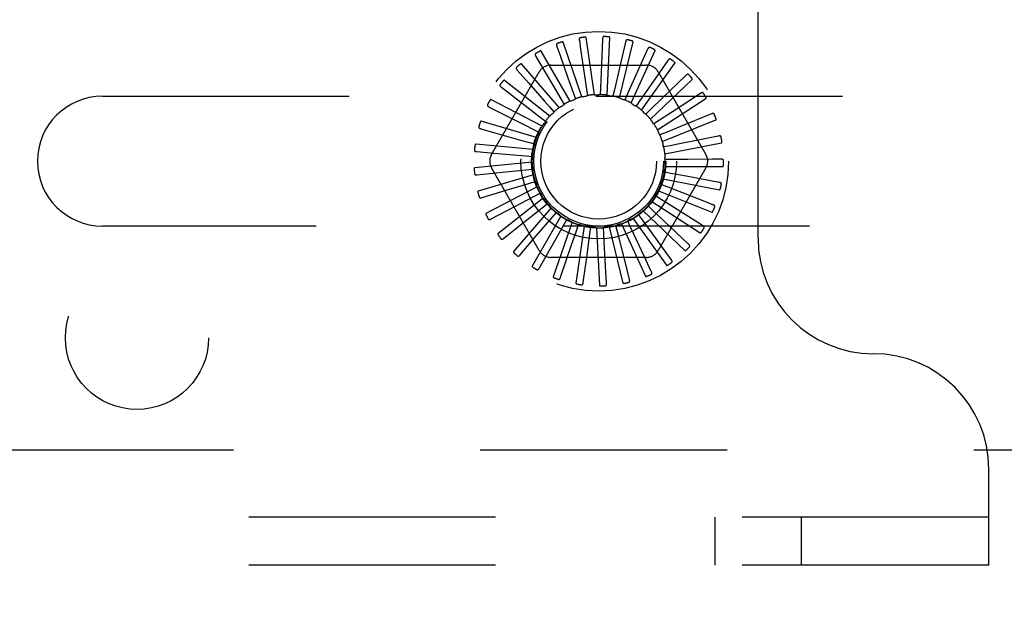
# Model space of a CAD drawing. Header units: inches. Extents: x 0 to 97.1, y 0 to 62.9.
# Tile 49 of 56: x 90.4 to 92.6, y 49.8 to 51. Entities that reach past the tile are written whole.
import ezdxf

# ---------------------------------------------------------------- set-up
doc = ezdxf.new("R2010")
doc.units = ezdxf.units.IN
doc.header["$LTSCALE"] = 5.342857
doc.header["$MEASUREMENT"] = 0
doc.linetypes.add('HIDDEN', pattern=[0.2, 0.1, -0.1])
doc.layers.get('0').update_dxf_attribs({"linetype": 'CONTINUOUS'})
doc.layers.add('DEFAULT_2', color=8, linetype='HIDDEN')
doc.layers.add('DIMENSIONS', color=7, linetype='CONTINUOUS')
doc.styles.get("Standard").update_dxf_attribs({"font": 'arial.ttf'})
doc.dimstyles.new('DIMSTYLE_1', dxfattribs={"dimtxt": 0.428571, "dimasz": 0.571429, "dimexe": 0.09, "dimexo": 0.07, "dimgap": 0.0375, "dimtad": 0, "dimtih": 1, "dimtoh": 1, "dimzin": 4, "dimdsep": 46, "dimtxsty": 'Standard', "dimblk": '_FILLED', "dimblk1": '_FILLED', "dimblk2": '_FILLED', "dimcen": 0.09, "dimadec": 3, "dimazin": 1, "dimtfac": 1, "dimtdec": 3, "dimtofl": 0, "dimtmove": 0, "dimatfit": 3, "dimldrblk": '_FILLED', "dimfxl": 0, "dimtolj": 1, "dimtzin": 4, "dimarcsym": 0})

# ---------------------------------------------------------------- blocks, each defined once
blk = doc.blocks.new('_FILLED')
at = {"color": 0, "linetype": 'ByBlock'}
blk.add_solid([(0, 0), (-1, 0.2), (-1, -0.2)], dxfattribs=at)
blk = doc.blocks.new('*D10')
at = {"layer": 'DIMENSIONS', "color": 2, "linetype": 'Continuous'}
for p, q in [((82.0902, 52.2145), (95.2337, 52.2145)), ((94.7194, 52.2145), (94.7194, 50.268)), ((94.7194, 47.4645), (94.7194, 49.4109)), ((93.9552, 47.4645), (95.2337, 47.4645))]:
    blk.add_line(p, q, dxfattribs=at)
at = {"layer": 'DIMENSIONS', "color": 2, "linetype": 'Continuous', "xscale": 0.5714285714, "yscale": 0.5714285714, "zscale": 0.5714285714}
for p, rotation in [((94.7194, 52.2145), 90), ((94.7194, 47.4645), 270)]:
    blk.add_blockref('_FILLED', p, dxfattribs=dict(at, rotation=rotation))
at = {"layer": 'DIMENSIONS', "color": 2, "linetype": 'Continuous', "insert": (94.7194, 50.0537), "char_height": 0.42857, "width": 1.164631, "attachment_point": 2, "line_spacing_factor": 0.9}
blk.add_mtext('4.75', dxfattribs=at)
blk = doc.blocks.new('*D12')
at = {"layer": 'DIMENSIONS', "color": 2, "linetype": 'Continuous'}
for p, q in [((81.6902, 51.8145), (81.6902, 45.2374)), ((93.6902, 47.2075), (93.6902, 45.2374)), ((81.6902, 45.7517), (86.7271, 45.7517)), ((93.6902, 45.7517), (88.6533, 45.7517))]:
    blk.add_line(p, q, dxfattribs=at)
at = {"layer": 'DIMENSIONS', "color": 2, "linetype": 'Continuous', "xscale": 0.5714285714, "yscale": 0.5714285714, "zscale": 0.5714285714, "rotation": 180}
blk.add_blockref('_FILLED', (81.6902, 45.7517), dxfattribs=at)
at = {"layer": 'DIMENSIONS', "color": 2, "linetype": 'Continuous', "xscale": 0.5714285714, "yscale": 0.5714285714, "zscale": 0.5714285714}
blk.add_blockref('_FILLED', (93.6902, 45.7517), dxfattribs=at)
at = {"layer": 'DIMENSIONS', "color": 2, "linetype": 'Continuous', "insert": (87.6902, 45.9659), "char_height": 0.42857, "width": 1.49761, "attachment_point": 2, "line_spacing_factor": 0.9}
blk.add_mtext('12.00', dxfattribs=at)

msp = doc.modelspace()

# ---------------------------------------------------------------- linework, layer by layer
at = {"layer": 'DEFAULT_2', "color": 8, "linetype": 'HIDDEN'}
for p, q in [((92.035219, 50.547453), (92.035219, 53.881453)), ((91.653989, 50.85408), (91.613116, 50.972176)), ((91.648273, 50.9757), (91.651046, 50.957357)), ((91.681068, 50.858414), (91.663283, 50.98211)), ((91.698473, 50.978917), (91.697724, 50.960381)), ((91.708478, 50.857544), (91.714425, 50.982371)), ((91.735229, 50.851502), (91.764691, 50.972948)), ((91.748374, 50.972576), (91.73588, 50.919428)), ((91.628219, 50.8447), (91.565735, 50.952926)), ((91.59959, 50.96304), (91.605784, 50.945554)), ((91.605784, 50.945554), (91.623651, 50.895076)), ((91.651046, 50.957357), (91.659037, 50.90441)), ((91.697724, 50.960381), (91.69555, 50.906879)), ((91.760352, 50.840508), (91.812266, 50.954183)), ((91.796173, 50.956905), (91.773847, 50.907083)), ((91.60469, 50.830613), (91.522853, 50.925058)), ((91.554182, 50.941396), (91.563573, 50.925398)), ((91.563573, 50.925398), (91.590671, 50.879214)), ((91.782941, 50.824957), (91.85543, 50.926753)), ((91.840142, 50.932472), (91.798737, 50.87345)), ((91.458076, 50.729036), (91.561518, 50.908203)), ((91.513691, 50.91155), (91.537956, 50.883949)), ((91.586777, 50.922786), (91.793661, 50.922786)), ((91.659037, 50.90441), (91.664097, 50.870794)), ((91.69555, 50.906879), (91.694157, 50.872912)), ((91.73588, 50.919428), (91.724074, 50.869303)), ((91.773847, 50.907083), (91.752768, 50.860098)), ((91.81892, 50.908203), (91.922362, 50.729036)), ((91.584252, 50.812327), (91.48602, 50.889578)), ((91.623651, 50.895076), (91.634982, 50.863025)), ((91.802178, 50.805412), (91.892622, 50.891651)), ((91.878693, 50.900159), (91.826867, 50.850039)), ((91.479581, 50.87458), (91.50863, 50.85207)), ((91.590671, 50.879214), (91.607862, 50.849886)), ((91.634982, 50.863025), (91.639719, 50.849576)), ((91.664097, 50.870794), (91.666204, 50.856691)), ((91.694157, 50.872912), (91.693557, 50.858665)), ((91.724074, 50.869303), (91.720789, 50.855428)), ((91.752768, 50.860098), (91.746916, 50.847095)), ((91.798737, 50.87345), (91.779201, 50.845628)), ((91.910433, 50.861134), (91.850057, 50.821728)), ((90.615219, 50.854953), (93.215219, 50.854953)), ((91.567644, 50.790504), (91.456568, 50.847768)), ((91.607862, 50.849886), (91.61506, 50.837577)), ((91.779201, 50.845628), (91.770994, 50.833968)), ((91.826867, 50.850039), (91.802419, 50.826418)), ((91.817369, 50.78258), (91.922499, 50.850143)), ((91.453083, 50.831823), (91.485868, 50.815217)), ((91.58372, 50.831853), (91.593117, 50.821128)), ((91.802419, 50.826418), (91.792153, 50.816521)), ((91.850057, 50.821728), (91.82158, 50.803161)), ((91.934213, 50.816808), (91.867471, 50.78954)), ((91.555467, 50.765932), (91.43556, 50.80114)), ((91.563426, 50.809576), (91.574683, 50.800823)), ((91.82158, 50.803161), (91.809627, 50.795386)), ((91.827964, 50.757286), (91.943981, 50.803732)), ((91.435156, 50.784823), (91.470491, 50.774722)), ((91.547715, 50.783861), (91.560425, 50.777397)), ((91.835995, 50.776697), (91.822786, 50.771325)), ((91.867471, 50.78954), (91.835995, 50.776697)), ((91.537155, 50.755638), (91.550859, 50.751696)), ((91.833581, 50.730443), (91.956292, 50.754094)), ((91.949174, 50.768782), (91.913138, 50.761569)), ((91.548159, 50.7395), (91.423756, 50.751379)), ((91.426447, 50.735281), (91.463056, 50.732049)), ((91.84514, 50.747984), (91.831153, 50.745209)), ((91.545986, 50.712162), (91.421583, 50.700283)), ((91.532127, 50.725926), (91.546329, 50.724649)), ((91.848686, 50.718059), (91.834427, 50.717981)), ((91.882681, 50.718284), (91.848686, 50.718059)), ((91.936226, 50.718659), (91.882681, 50.718284)), ((91.954776, 50.718793), (91.936226, 50.718659)), ((91.427273, 50.684985), (91.481583, 50.690561)), ((91.561518, 50.520703), (91.458076, 50.69987)), ((91.481583, 50.690561), (91.532812, 50.6958)), ((91.532812, 50.6958), (91.547, 50.697233)), ((91.922362, 50.69987), (91.81892, 50.520703)), ((91.846505, 50.688004), (91.832489, 50.690626)), ((91.834017, 50.703023), (91.958986, 50.703023)), ((91.549026, 50.684907), (91.429119, 50.6497)), ((91.539187, 50.666347), (91.552847, 50.67044)), ((91.829255, 50.676016), (91.951966, 50.652365)), ((91.879928, 50.681791), (91.846505, 50.688004)), ((91.932576, 50.672026), (91.879928, 50.681791)), ((91.950817, 50.668646), (91.932576, 50.672026)), ((91.437601, 50.635755), (91.489875, 50.651508)), ((91.557169, 50.65872), (91.446093, 50.601456)), ((91.489875, 50.651508), (91.539187, 50.666347)), ((91.819468, 50.650397), (91.935485, 50.603951)), ((91.838675, 50.658905), (91.825409, 50.664132)), ((91.870318, 50.646479), (91.838675, 50.658905)), ((91.920167, 50.626926), (91.870318, 50.646479)), ((91.570121, 50.634548), (91.471889, 50.557297)), ((91.505408, 50.614731), (91.551021, 50.638634)), ((91.551021, 50.638634), (91.563659, 50.645237)), ((91.56597, 50.642718), (91.56609, 50.642476)), ((91.80501, 50.627094), (91.91014, 50.559531)), ((91.82548, 50.631813), (91.813442, 50.639456)), ((91.854199, 50.613623), (91.82548, 50.631813)), ((91.937438, 50.620156), (91.920167, 50.626926)), ((91.45706, 50.589369), (91.505408, 50.614731)), ((91.587414, 50.613263), (91.505576, 50.518818)), ((91.52762, 50.581557), (91.567885, 50.61366)), ((91.567885, 50.61366), (91.579045, 50.622536)), ((91.786403, 50.606949), (91.876847, 50.520711)), ((91.807396, 50.607708), (91.797022, 50.617491)), ((91.844903, 50.572422), (91.807396, 50.607708)), ((91.899447, 50.58499), (91.854199, 50.613623)), ((91.608422, 50.595636), (91.545937, 50.487409)), ((91.555709, 50.553186), (91.589171, 50.59233)), ((91.589171, 50.59233), (91.598449, 50.603157)), ((91.632386, 50.582302), (91.591513, 50.464207)), ((91.614109, 50.575413), (91.621171, 50.587801)), ((91.759329, 50.571804), (91.753335, 50.584742)), ((91.764319, 50.590689), (91.836808, 50.488892)), ((91.785077, 50.587461), (91.776742, 50.599031)), ((91.815228, 50.545715), (91.785077, 50.587461)), ((91.915125, 50.575073), (91.899447, 50.58499)), ((93.215219, 50.573953), (90.615219, 50.573953)), ((91.484946, 50.547503), (91.52762, 50.581557)), ((91.58866, 50.530645), (91.614109, 50.575413)), ((91.630891, 50.531324), (91.641798, 50.563522)), ((91.658441, 50.573746), (91.640656, 50.450049)), ((91.641798, 50.563522), (91.646388, 50.577022)), ((91.671237, 50.557085), (91.673189, 50.571211)), ((91.685644, 50.570274), (91.69159, 50.445447)), ((91.701362, 50.556337), (91.700605, 50.570576)), ((91.713013, 50.572014), (91.742475, 50.450568)), ((91.731084, 50.561303), (91.727646, 50.575142)), ((91.739558, 50.578902), (91.791472, 50.465226)), ((91.871165, 50.547733), (91.844903, 50.572422)), ((91.520251, 50.511672), (91.555709, 50.553186)), ((91.664249, 50.506065), (91.671237, 50.557085)), ((91.847212, 50.501468), (91.815228, 50.545715)), ((91.884683, 50.535028), (91.871165, 50.547733)), ((91.561699, 50.48317), (91.58866, 50.530645)), ((91.607792, 50.463027), (91.630891, 50.531324)), ((91.793661, 50.50612), (91.586777, 50.50612)), ((91.656864, 50.451971), (91.664249, 50.506065)), ((91.804068, 50.475606), (91.788562, 50.508925)), ((91.707142, 50.450402), (91.705131, 50.487097)), ((91.756808, 50.458376), (91.747888, 50.494028)), ((90.365219, 50.089453), (93.615219, 50.089453)), ((92.535219, 49.839453), (92.535219, 50.047453)), ((92.535219, 49.943453), (70.845219, 49.943453)), ((91.941469, 49.943453), (91.941469, 49.839453)), ((92.128969, 49.943453), (92.128969, 49.839453)), ((92.535219, 49.839453), (70.845219, 49.839453))]:
    msp.add_line(p, q, dxfattribs=at)
for points in [[(91.600271, 50.969316), (91.599853, 50.96912), (91.599504, 50.968866), (91.599225, 50.968548), (91.599015, 50.968182), (91.598872, 50.967783), (91.598788, 50.967349), (91.598759, 50.966881), (91.598777, 50.966387), (91.598837, 50.965869), (91.598933, 50.965332), (91.59906, 50.964779), (91.599213, 50.964212), (91.59939, 50.963633), (91.59959, 50.96304)], [(91.613116, 50.972176), (91.613029, 50.972326), (91.612912, 50.972447), (91.61276, 50.972538), (91.612584, 50.972604), (91.612392, 50.972651), (91.612186, 50.97268), (91.611972, 50.972696), (91.611747, 50.972699), (91.611513, 50.972691), (91.61127, 50.972673), (91.611019, 50.972647), (91.610761, 50.972612), (91.610495, 50.972569), (91.610223, 50.972518), (91.609941, 50.97246), (91.609651, 50.972393), (91.609345, 50.972317), (91.609038, 50.972235), (91.608745, 50.97215), (91.608462, 50.972062)], [(91.65013, 50.981733), (91.649682, 50.98162), (91.649291, 50.981436), (91.648958, 50.981177), (91.648681, 50.980858), (91.648465, 50.980493), (91.648302, 50.980082), (91.648184, 50.979629), (91.648108, 50.97914), (91.648069, 50.97862), (91.648062, 50.978074), (91.648082, 50.977508), (91.648125, 50.976922), (91.648189, 50.976319), (91.648273, 50.9757)], [(91.663283, 50.98211), (91.663227, 50.982274), (91.663135, 50.982415), (91.663003, 50.982533), (91.662843, 50.982632), (91.662663, 50.982714), (91.662466, 50.982782), (91.662258, 50.982837), (91.662038, 50.982883), (91.661807, 50.98292), (91.661565, 50.982948), (91.661314, 50.98297), (91.661053, 50.982984), (91.660785, 50.982992), (91.660507, 50.982994), (91.66022, 50.98299), (91.659922, 50.98298), (91.659613, 50.982963), (91.659291, 50.98294), (91.658955, 50.982909), (91.658605, 50.982869)], [(91.701438, 50.98449), (91.700976, 50.984463), (91.700558, 50.984357), (91.700181, 50.984166), (91.699849, 50.983905), (91.699568, 50.983587), (91.69933, 50.983214), (91.699128, 50.982792), (91.698961, 50.982326), (91.698825, 50.981823), (91.698715, 50.981289), (91.698626, 50.980729), (91.698558, 50.980145), (91.698507, 50.979541), (91.698473, 50.978917)], [(91.714425, 50.982371), (91.7144, 50.982542), (91.714337, 50.982699), (91.714229, 50.982839), (91.714091, 50.982966), (91.71393, 50.983081), (91.713749, 50.983185), (91.713556, 50.983279), (91.713348, 50.983365), (91.713128, 50.983445), (91.712896, 50.983519), (91.712653, 50.983588), (91.7124, 50.983651), (91.712138, 50.98371), (91.711866, 50.983764), (91.711583, 50.983815), (91.711289, 50.983861), (91.710982, 50.983903), (91.710661, 50.983941), (91.710323, 50.983974), (91.709969, 50.984002)], [(91.752339, 50.977487), (91.751881, 50.977548), (91.75145, 50.977523), (91.751045, 50.977406), (91.75067, 50.977213), (91.750333, 50.976954), (91.750028, 50.976633), (91.749751, 50.976257), (91.749498, 50.975831), (91.749269, 50.975363), (91.74906, 50.974859), (91.748868, 50.974326), (91.74869, 50.973765), (91.748525, 50.973182), (91.748374, 50.972576)], [(91.764691, 50.972948), (91.7647, 50.973121), (91.764666, 50.973287), (91.764588, 50.973445), (91.764476, 50.973596), (91.76434, 50.973739), (91.764182, 50.973875), (91.76401, 50.974004), (91.763822, 50.974128), (91.763621, 50.974248), (91.763407, 50.974365), (91.763182, 50.974478), (91.762945, 50.974588), (91.762699, 50.974696), (91.762442, 50.974801), (91.762174, 50.974904), (91.761894, 50.975005), (91.761595, 50.975106), (91.761293, 50.975203), (91.761002, 50.975289), (91.760718, 50.975368)], [(91.553664, 50.947687), (91.55329, 50.947416), (91.552995, 50.9471), (91.552782, 50.946735), (91.552644, 50.946337), (91.552579, 50.945917), (91.55258, 50.945475), (91.552639, 50.94501), (91.55275, 50.944528), (91.552907, 50.944031), (91.553104, 50.943522), (91.553332, 50.943003), (91.553591, 50.942475), (91.553874, 50.94194), (91.554182, 50.941396)], [(91.565735, 50.952926), (91.565622, 50.953057), (91.565483, 50.953154), (91.565317, 50.953215), (91.565132, 50.953247), (91.564934, 50.953256), (91.564727, 50.953246), (91.564513, 50.953221), (91.564292, 50.953181), (91.564063, 50.953129), (91.563828, 50.953066), (91.563587, 50.952992), (91.56334, 50.952909), (91.563087, 50.952817), (91.562829, 50.952715), (91.562564, 50.952605), (91.562291, 50.952484), (91.56201, 50.952354), (91.56172, 50.952213), (91.56142, 50.952059), (91.56111, 50.951893)], [(91.800997, 50.960977), (91.800558, 50.961124), (91.80013, 50.961181), (91.79971, 50.961143), (91.799305, 50.961024), (91.798926, 50.960833), (91.798566, 50.960577), (91.798222, 50.960259), (91.797893, 50.959889), (91.79758, 50.959473), (91.797279, 50.959017), (91.796989, 50.95853), (91.796709, 50.958013), (91.796437, 50.957472), (91.796173, 50.956905)], [(91.812266, 50.954183), (91.812307, 50.954351), (91.812306, 50.95452), (91.812259, 50.954691), (91.812177, 50.95486), (91.81207, 50.955026), (91.811941, 50.95519), (91.811797, 50.955349), (91.811636, 50.955506), (91.811461, 50.955662), (91.811273, 50.955817), (91.811074, 50.955971), (91.810862, 50.956124), (91.810641, 50.956276), (91.810408, 50.956428), (91.810165, 50.956579), (91.809908, 50.956732), (91.809639, 50.956885), (91.809356, 50.95704), (91.809056, 50.957195), (91.808742, 50.957351)], [(91.522853, 50.925058), (91.522717, 50.925165), (91.522563, 50.925234), (91.522388, 50.925262), (91.5222, 50.925259), (91.522005, 50.92523), (91.521803, 50.925181), (91.521597, 50.925116), (91.521388, 50.925035), (91.521173, 50.924941), (91.520954, 50.924834), (91.520731, 50.924716), (91.520504, 50.924587), (91.520274, 50.924449), (91.52004, 50.924301), (91.5198, 50.924142), (91.519555, 50.923972), (91.519304, 50.923791), (91.519045, 50.923597), (91.518778, 50.923388), (91.518503, 50.923164)], [(91.84565, 50.935557), (91.845247, 50.935785), (91.844838, 50.935921), (91.844417, 50.935964), (91.843997, 50.935924), (91.843589, 50.935808), (91.843187, 50.935624), (91.842789, 50.935377), (91.842397, 50.935076), (91.84201, 50.934727), (91.841628, 50.934336), (91.841251, 50.933913), (91.840879, 50.933459), (91.840509, 50.932979), (91.840142, 50.932472)], [(91.85543, 50.926753), (91.855502, 50.926911), (91.855533, 50.927077), (91.855519, 50.927253), (91.855471, 50.927435), (91.855397, 50.927618), (91.855302, 50.927803), (91.85519, 50.927987), (91.855062, 50.928172), (91.85492, 50.928358), (91.854764, 50.928546), (91.854597, 50.928735), (91.854419, 50.928925), (91.85423, 50.929116), (91.85403, 50.929309), (91.85382, 50.929504), (91.853597, 50.929702), (91.853357, 50.929907), (91.853113, 50.930109), (91.852874, 50.930299), (91.852637, 50.930479)], [(91.511991, 50.917629), (91.511676, 50.917292), (91.511446, 50.916926), (91.511306, 50.916528), (91.511246, 50.91611), (91.511262, 50.915686), (91.511346, 50.915252), (91.511492, 50.914807), (91.511692, 50.914354), (91.511941, 50.913896), (91.51223, 50.913433), (91.512553, 50.912967), (91.512906, 50.912498), (91.513285, 50.912025), (91.513691, 50.91155)], [(91.884685, 50.902146), (91.884333, 50.902446), (91.883957, 50.902658), (91.883552, 50.902779), (91.883132, 50.902819), (91.882709, 50.902783), (91.882279, 50.902678), (91.881842, 50.902511), (91.8814, 50.902289), (91.880954, 50.90202), (91.880505, 50.901709), (91.880055, 50.901364), (91.879603, 50.900988), (91.879149, 50.900587), (91.878693, 50.900159)], [(91.48602, 50.889578), (91.485866, 50.889657), (91.485702, 50.889696), (91.485525, 50.88969), (91.485341, 50.889651), (91.485155, 50.889587), (91.484966, 50.8895), (91.484777, 50.889397), (91.484586, 50.889278), (91.484393, 50.889145), (91.484198, 50.888999), (91.484002, 50.888841), (91.483803, 50.888671), (91.483603, 50.888492), (91.483401, 50.888302), (91.483196, 50.888101), (91.482988, 50.887888), (91.482771, 50.887658), (91.482558, 50.887423), (91.482358, 50.887194), (91.482168, 50.886968)], [(91.537956, 50.883949), (91.572617, 50.844499), (91.58372, 50.831853)], [(91.892622, 50.891651), (91.892723, 50.891791), (91.892784, 50.891949), (91.892804, 50.892124), (91.892791, 50.892312), (91.892754, 50.892506), (91.892695, 50.892706), (91.89262, 50.892907), (91.892529, 50.893113), (91.892425, 50.893323), (91.892308, 50.893536), (91.89218, 50.893754), (91.89204, 50.893974), (91.891891, 50.894197), (91.891732, 50.894425), (91.891562, 50.894656), (91.891381, 50.894893), (91.891188, 50.895135), (91.890982, 50.895384), (91.890761, 50.89564), (91.890526, 50.895903)], [(91.476761, 50.880228), (91.476515, 50.879837), (91.476359, 50.879434), (91.476296, 50.879016), (91.476316, 50.878595), (91.476412, 50.878181), (91.476577, 50.877771), (91.476804, 50.877362), (91.477087, 50.876956), (91.477417, 50.876553), (91.477789, 50.876153), (91.478194, 50.875756), (91.47863, 50.875362), (91.479092, 50.87497), (91.479581, 50.87458)], [(91.916692, 50.861951), (91.916403, 50.862312), (91.916074, 50.862591), (91.915699, 50.862787), (91.915294, 50.862906), (91.914872, 50.86295), (91.91443, 50.862929), (91.913969, 50.862848), (91.913493, 50.862714), (91.913004, 50.862533), (91.912505, 50.862313), (91.911998, 50.86206), (91.911483, 50.861776), (91.910961, 50.861468), (91.910433, 50.861134)], [(91.456568, 50.847768), (91.456402, 50.847817), (91.456233, 50.847824), (91.456061, 50.847785), (91.455887, 50.847712), (91.455716, 50.847613), (91.455547, 50.847492), (91.455381, 50.847355), (91.455216, 50.847202), (91.455052, 50.847035), (91.454888, 50.846855), (91.454725, 50.846662), (91.454562, 50.846458), (91.4544, 50.846245), (91.454237, 50.84602), (91.454074, 50.845783), (91.45391, 50.845535), (91.453744, 50.845273), (91.453576, 50.844997), (91.453406, 50.844705), (91.453236, 50.844398)], [(91.50863, 50.85207), (91.550131, 50.819892), (91.563426, 50.809576)], [(91.628219, 50.8447), (91.630312, 50.845465), (91.632413, 50.846197), (91.634523, 50.846896), (91.636641, 50.847562)], [(91.639719, 50.849576), (91.639293, 50.849123), (91.638828, 50.848715), (91.638319, 50.848349), (91.637779, 50.848031), (91.637221, 50.84777), (91.636641, 50.847562)], [(91.653989, 50.85408), (91.656189, 50.854435), (91.65839, 50.854756), (91.660594, 50.855043), (91.6628, 50.855297)], [(91.666204, 50.856691), (91.6657, 50.856327), (91.665166, 50.856015), (91.664597, 50.855751), (91.664007, 50.855541), (91.66341, 50.85539), (91.6628, 50.855297)], [(91.681068, 50.858414), (91.683295, 50.858346), (91.685518, 50.858244), (91.687736, 50.858109), (91.68995, 50.857941)], [(91.693557, 50.858665), (91.692993, 50.858404), (91.69241, 50.858198), (91.691801, 50.858047), (91.691181, 50.857952), (91.690567, 50.857917), (91.68995, 50.857941)], [(91.708478, 50.857544), (91.710652, 50.857056), (91.712816, 50.856535), (91.714968, 50.855983), (91.71711, 50.855398)], [(91.720789, 50.855428), (91.720186, 50.855278), (91.719574, 50.855186), (91.718948, 50.855152), (91.718321, 50.855177), (91.717711, 50.855259), (91.717111, 50.855398)], [(91.735229, 50.851502), (91.737271, 50.850612), (91.739297, 50.849691), (91.741306, 50.848741), (91.743299, 50.847762)], [(91.746916, 50.847095), (91.746296, 50.847061), (91.745678, 50.847087), (91.745056, 50.847173), (91.744446, 50.847316), (91.743862, 50.847511), (91.743299, 50.847762)], [(91.760352, 50.840508), (91.762189, 50.839246), (91.764004, 50.837959), (91.765797, 50.836646), (91.767568, 50.835308)], [(91.922499, 50.850143), (91.922625, 50.850263), (91.922715, 50.850405), (91.922768, 50.850574), (91.922791, 50.850761), (91.922791, 50.850958), (91.922771, 50.851165), (91.922735, 50.851378), (91.922685, 50.851597), (91.922622, 50.851823), (91.922548, 50.852054), (91.922463, 50.852292), (91.922368, 50.852535), (91.922264, 50.852783), (91.92215, 50.853036), (91.922027, 50.853295), (91.921894, 50.853562), (91.921751, 50.853836), (91.921596, 50.85412), (91.921427, 50.854414), (91.921244, 50.854718)], [(91.449245, 50.836835), (91.449078, 50.836404), (91.449, 50.835979), (91.449018, 50.835557), (91.449118, 50.835147), (91.44929, 50.834759), (91.44953, 50.834388), (91.44983, 50.834029), (91.450185, 50.833683), (91.450585, 50.83335), (91.451026, 50.833028), (91.451499, 50.832715), (91.452002, 50.832411), (91.452529, 50.832113), (91.453083, 50.831823)], [(91.584252, 50.812327), (91.585911, 50.813815), (91.58759, 50.815275), (91.589288, 50.816708), (91.591007, 50.818114)], [(91.593117, 50.821128), (91.592889, 50.820549), (91.592609, 50.819998), (91.592273, 50.819468), (91.59189, 50.818972), (91.591469, 50.818523), (91.591007, 50.818114)], [(91.60469, 50.830613), (91.6066, 50.83176), (91.608525, 50.832876), (91.610464, 50.833962), (91.612418, 50.835017)], [(91.61506, 50.837577), (91.614727, 50.837052), (91.614348, 50.836563), (91.613917, 50.836107), (91.613447, 50.835692), (91.612949, 50.835331), (91.612418, 50.835017)], [(91.770994, 50.833968), (91.770379, 50.834052), (91.769777, 50.834195), (91.769182, 50.834397), (91.76861, 50.834652), (91.768074, 50.834955), (91.767568, 50.835308)], [(91.782941, 50.824957), (91.784505, 50.823371), (91.786044, 50.821764), (91.787556, 50.820135), (91.789042, 50.818485)], [(91.792153, 50.816521), (91.791564, 50.816721), (91.791, 50.816974), (91.790455, 50.817285), (91.789942, 50.817644), (91.789472, 50.818043), (91.789043, 50.818485)], [(91.940513, 50.816426), (91.940298, 50.816835), (91.940027, 50.817171), (91.939697, 50.817434), (91.939322, 50.817627), (91.938916, 50.817751), (91.938478, 50.817813), (91.93801, 50.817821), (91.937517, 50.817779), (91.937003, 50.817695), (91.936471, 50.817573), (91.935925, 50.81742), (91.935365, 50.81724), (91.934795, 50.817036), (91.934213, 50.816808)], [(91.43556, 50.80114), (91.435388, 50.801157), (91.435221, 50.801132), (91.435059, 50.801061), (91.434903, 50.800956), (91.434753, 50.800827), (91.43461, 50.800676), (91.434473, 50.80051), (91.43434, 50.800328), (91.43421, 50.800133), (91.434084, 50.799925), (91.43396, 50.799706), (91.433839, 50.799475), (91.43372, 50.799234), (91.433603, 50.798982), (91.433487, 50.798719), (91.433373, 50.798444), (91.433257, 50.79815), (91.433147, 50.797853), (91.433046, 50.797565), (91.432953, 50.797283)], [(91.485868, 50.815217), (91.532708, 50.791475), (91.547715, 50.783861)], [(91.567644, 50.790504), (91.568991, 50.792279), (91.570363, 50.79403), (91.57176, 50.795759), (91.573182, 50.797465)], [(91.574683, 50.800823), (91.574569, 50.800212), (91.574399, 50.799618), (91.574169, 50.799034), (91.573886, 50.798475), (91.573558, 50.797953), (91.573182, 50.797465)], [(91.802178, 50.805412), (91.803413, 50.803561), (91.804619, 50.801692), (91.805796, 50.799806), (91.806945, 50.797903)], [(91.809627, 50.795386), (91.809087, 50.795693), (91.808581, 50.796049), (91.808105, 50.796457), (91.807668, 50.796907), (91.807283, 50.797387), (91.806945, 50.797903)], [(91.943981, 50.803732), (91.944127, 50.803825), (91.944243, 50.803948), (91.944326, 50.804104), (91.944384, 50.804283), (91.944422, 50.804477), (91.944441, 50.804684), (91.944446, 50.8049), (91.944439, 50.805124), (91.94442, 50.805358), (91.944391, 50.805599), (91.944352, 50.805849), (91.944305, 50.806105), (91.944249, 50.806368), (91.944186, 50.806638), (91.944114, 50.806916), (91.944034, 50.807203), (91.943943, 50.807506), (91.943846, 50.807808), (91.943748, 50.808095), (91.943647, 50.808373)], [(91.430439, 50.789018), (91.430356, 50.788564), (91.43036, 50.788132), (91.430458, 50.787721), (91.430633, 50.787337), (91.430876, 50.786989), (91.431181, 50.786669), (91.431545, 50.786374), (91.431958, 50.786102), (91.432414, 50.785851), (91.432908, 50.785618), (91.433431, 50.7854), (91.433983, 50.785196), (91.434557, 50.785004), (91.435156, 50.784823)], [(91.470491, 50.774722), (91.520978, 50.760274), (91.537155, 50.755638)], [(91.560425, 50.777397), (91.560429, 50.776776), (91.560374, 50.776159), (91.560259, 50.775543), (91.560087, 50.77494), (91.559864, 50.774366), (91.559587, 50.773815)], [(91.817369, 50.78258), (91.818232, 50.780526), (91.819063, 50.778462), (91.819862, 50.776388), (91.820628, 50.774304)], [(91.822786, 50.771325), (91.822314, 50.771729), (91.821884, 50.772174), (91.821494, 50.772665), (91.821151, 50.773189), (91.820863, 50.773734), (91.820628, 50.774304)], [(91.555467, 50.765932), (91.556454, 50.76793), (91.557469, 50.76991), (91.558514, 50.771871), (91.559587, 50.773815)], [(91.827964, 50.757286), (91.828423, 50.755106), (91.828849, 50.752922), (91.829241, 50.750734), (91.829599, 50.748543)], [(91.913138, 50.761569), (91.861644, 50.751277), (91.84514, 50.747984)], [(91.955289, 50.767214), (91.955155, 50.767657), (91.954953, 50.768038), (91.954678, 50.768359), (91.954346, 50.76862), (91.953971, 50.768818), (91.953553, 50.768962), (91.953095, 50.769058), (91.952602, 50.769111), (91.952082, 50.769125), (91.951536, 50.769106), (91.950971, 50.769059), (91.950388, 50.768988), (91.949789, 50.768896), (91.949174, 50.768782)], [(91.956292, 50.754094), (91.956452, 50.754158), (91.956589, 50.754257), (91.956701, 50.754394), (91.956792, 50.754559), (91.956865, 50.754742), (91.956923, 50.754942), (91.956969, 50.755152), (91.957004, 50.755374), (91.95703, 50.755607), (91.957047, 50.75585), (91.957056, 50.756102), (91.957058, 50.756363), (91.957054, 50.756631), (91.957042, 50.756909), (91.957025, 50.757195), (91.957, 50.757492), (91.956969, 50.757801), (91.956931, 50.758122), (91.956883, 50.758455), (91.956828, 50.758801)], [(91.421022, 50.738509), (91.421026, 50.738046), (91.421113, 50.737622), (91.421286, 50.737237), (91.421531, 50.736893), (91.421835, 50.736597), (91.422196, 50.736341), (91.422608, 50.73612), (91.423065, 50.735931), (91.423561, 50.735771), (91.42409, 50.735635), (91.424645, 50.735521), (91.425225, 50.735425), (91.425825, 50.735344), (91.426447, 50.735281)], [(91.423756, 50.751379), (91.423584, 50.751363), (91.423425, 50.751307), (91.423279, 50.751206), (91.423146, 50.751074), (91.423023, 50.750918), (91.422911, 50.750743), (91.422808, 50.750554), (91.422712, 50.750351), (91.422622, 50.750135), (91.422537, 50.749907), (91.422457, 50.749668), (91.422381, 50.749418), (91.42231, 50.749159), (91.422243, 50.74889), (91.422179, 50.74861), (91.422119, 50.748318), (91.422062, 50.748013), (91.422009, 50.747694), (91.42196, 50.747361), (91.421916, 50.747014)], [(91.463056, 50.732049), (91.515364, 50.727417), (91.532127, 50.725926)], [(91.548159, 50.7395), (91.54875, 50.741648), (91.549373, 50.743784), (91.550027, 50.745908), (91.550713, 50.74802)], [(91.550859, 50.751696), (91.55098, 50.751086), (91.551042, 50.750471), (91.551046, 50.749843), (91.550992, 50.749219), (91.550881, 50.748614), (91.550713, 50.74802)], [(91.831153, 50.745209), (91.830766, 50.745695), (91.830429, 50.746213), (91.830138, 50.746769), (91.8299, 50.747349), (91.829721, 50.747938), (91.829599, 50.748543)], [(91.545986, 50.712162), (91.54616, 50.714384), (91.546367, 50.716599), (91.546608, 50.718808), (91.546881, 50.721012)], [(91.546329, 50.724649), (91.546563, 50.724073), (91.546741, 50.723481), (91.546863, 50.722865), (91.546928, 50.722242), (91.546934, 50.721626), (91.546881, 50.721012)], [(91.833581, 50.730443), (91.833619, 50.728216), (91.833624, 50.725991), (91.833594, 50.723768), (91.833532, 50.721549)], [(91.834427, 50.717981), (91.834139, 50.718532), (91.833906, 50.719104), (91.833726, 50.719706), (91.833602, 50.72032), (91.833538, 50.720932), (91.833532, 50.721549)], [(91.960484, 50.716096), (91.960436, 50.716556), (91.96031, 50.716969), (91.960101, 50.717336), (91.959824, 50.717655), (91.959493, 50.71792), (91.95911, 50.718141), (91.958678, 50.718322), (91.958205, 50.718467), (91.957696, 50.718579), (91.957157, 50.718664), (91.956593, 50.718725), (91.956007, 50.718765), (91.955402, 50.718788), (91.954776, 50.718793)], [(91.421583, 50.700283), (91.421418, 50.700235), (91.421273, 50.70015), (91.421149, 50.700025), (91.421043, 50.69987), (91.420952, 50.699695), (91.420875, 50.699502), (91.420809, 50.699297), (91.420753, 50.69908), (91.420705, 50.698851), (91.420665, 50.698611), (91.420632, 50.698362), (91.420605, 50.698103), (91.420584, 50.697836), (91.420569, 50.69756), (91.420559, 50.697274), (91.420555, 50.696976), (91.420557, 50.696663), (91.420564, 50.696346), (91.420578, 50.696035), (91.420597, 50.695728)], [(91.547, 50.697233), (91.547339, 50.696712), (91.547625, 50.696164), (91.547862, 50.695583), (91.548043, 50.694983), (91.548166, 50.69438), (91.54823, 50.693766)], [(91.549026, 50.684907), (91.548777, 50.687121), (91.548561, 50.689336), (91.548379, 50.691551), (91.54823, 50.693766)], [(91.832489, 50.690626), (91.83231, 50.691221), (91.832189, 50.691828), (91.832126, 50.692452), (91.832121, 50.693078), (91.832174, 50.693692), (91.832285, 50.694298)], [(91.834017, 50.703023), (91.833633, 50.700828), (91.833216, 50.698643), (91.832766, 50.696466), (91.832285, 50.694299)], [(91.958986, 50.703023), (91.959155, 50.703055), (91.959308, 50.703126), (91.959443, 50.703239), (91.959563, 50.703383), (91.95967, 50.703549), (91.959765, 50.703733), (91.95985, 50.703931), (91.959926, 50.704142), (91.959995, 50.704365), (91.960058, 50.704599), (91.960115, 50.704844), (91.960167, 50.705099), (91.960213, 50.705363), (91.960254, 50.705637), (91.960291, 50.70592), (91.960323, 50.706216), (91.960352, 50.70653), (91.960374, 50.706844), (91.96039, 50.70714), (91.960399, 50.707422)], [(91.421335, 50.687126), (91.421426, 50.686673), (91.421591, 50.686275), (91.421834, 50.685929), (91.42214, 50.685638), (91.422494, 50.685405), (91.422897, 50.685222), (91.423344, 50.685083), (91.423829, 50.684984), (91.424346, 50.68492), (91.42489, 50.684887), (91.425457, 50.68488), (91.426045, 50.684895), (91.42665, 50.68493), (91.427273, 50.684985)], [(91.552847, 50.67044), (91.553278, 50.669993), (91.553663, 50.669509), (91.554006, 50.668983), (91.554297, 50.668428), (91.554532, 50.667859), (91.554711, 50.667269)], [(91.557169, 50.65872), (91.556505, 50.660847), (91.555874, 50.662981), (91.555276, 50.665121), (91.554711, 50.667269)], [(91.825409, 50.664132), (91.825346, 50.66475), (91.825342, 50.665368), (91.825398, 50.665993), (91.825512, 50.66661), (91.825679, 50.667202), (91.825903, 50.667777)], [(91.829255, 50.676016), (91.828462, 50.673933), (91.82764, 50.671866), (91.826786, 50.669814), (91.825903, 50.667777)], [(91.955911, 50.664919), (91.955951, 50.665379), (91.955905, 50.665808), (91.955769, 50.666208), (91.955558, 50.666574), (91.955283, 50.666897), (91.954949, 50.667186), (91.954559, 50.667446), (91.954122, 50.667678), (91.953643, 50.667884), (91.95313, 50.668069), (91.952588, 50.668236), (91.95202, 50.668387), (91.95143, 50.668524), (91.950817, 50.668646)], [(91.429119, 50.6497), (91.428966, 50.649621), (91.428839, 50.649509), (91.428741, 50.649362), (91.428666, 50.649189), (91.42861, 50.649), (91.428571, 50.648795), (91.428546, 50.648582), (91.428532, 50.648357), (91.428529, 50.648123), (91.428535, 50.64788), (91.428549, 50.647628), (91.428572, 50.647368), (91.428602, 50.647101), (91.42864, 50.646826), (91.428685, 50.646542), (91.428737, 50.646249), (91.428799, 50.64594), (91.428866, 50.645629), (91.428937, 50.645334), (91.429011, 50.645047)], [(91.819468, 50.650397), (91.818296, 50.648503), (91.817097, 50.646629), (91.81587, 50.644775), (91.814618, 50.642942)], [(91.951966, 50.652365), (91.952138, 50.652365), (91.952302, 50.652406), (91.952457, 50.652492), (91.952602, 50.652611), (91.952739, 50.652754), (91.952867, 50.652918), (91.952988, 50.653096), (91.953103, 50.653289), (91.953213, 50.653496), (91.953319, 50.653715), (91.953422, 50.653945), (91.953521, 50.654187), (91.953616, 50.654438), (91.953709, 50.654699), (91.953799, 50.654972), (91.953886, 50.655257), (91.953972, 50.655555), (91.954055, 50.655867), (91.954136, 50.656195), (91.954213, 50.656539)], [(91.431365, 50.636734), (91.431541, 50.636307), (91.431778, 50.635946), (91.432082, 50.635652), (91.432437, 50.635425), (91.43283, 50.635263), (91.43326, 50.635159), (91.433725, 50.635107), (91.43422, 50.635101), (91.434739, 50.635137), (91.435281, 50.635208), (91.435839, 50.635308), (91.436413, 50.635434), (91.437, 50.635583), (91.437601, 50.635755)], [(91.563659, 50.645237), (91.564129, 50.644909), (91.564568, 50.644542), (91.564977, 50.644133), (91.56535, 50.64369), (91.56568, 50.643219), (91.56597, 50.642718)], [(91.570121, 50.634548), (91.569416, 50.635852), (91.568724, 50.637164), (91.568045, 50.638482), (91.56738, 50.639807), (91.566728, 50.641138), (91.56609, 50.642476)], [(91.80501, 50.627094), (91.8035, 50.625456), (91.801968, 50.623843), (91.800413, 50.622255), (91.798836, 50.620692)], [(91.813442, 50.639456), (91.813497, 50.640075), (91.813611, 50.640683), (91.813784, 50.641286), (91.814012, 50.64187), (91.814289, 50.64242), (91.814618, 50.642942)], [(91.579045, 50.622536), (91.579612, 50.622281), (91.580149, 50.621975), (91.580662, 50.621614), (91.581139, 50.621208), (91.581569, 50.620766), (91.581954, 50.620285)], [(91.587414, 50.613263), (91.586007, 50.61499), (91.584628, 50.616736), (91.583278, 50.618501), (91.581954, 50.620285)], [(91.786403, 50.606949), (91.78461, 50.605626), (91.7828, 50.604332), (91.780973, 50.603066), (91.779129, 50.60183)], [(91.797022, 50.617491), (91.797196, 50.618093), (91.797422, 50.618668), (91.797702, 50.619221), (91.798032, 50.619745), (91.79841, 50.620234), (91.798836, 50.620692)], [(91.935485, 50.603951), (91.935655, 50.603918), (91.935824, 50.603927), (91.935992, 50.603983), (91.936157, 50.604072), (91.936318, 50.604187), (91.936475, 50.604323), (91.936627, 50.604475), (91.936777, 50.604643), (91.936924, 50.604825), (91.93707, 50.60502), (91.937214, 50.605227), (91.937357, 50.605446), (91.937498, 50.605674), (91.937639, 50.605914), (91.937779, 50.606164), (91.937919, 50.606427), (91.938059, 50.606703), (91.9382, 50.606994), (91.938341, 50.607302), (91.938483, 50.607626)], [(91.941735, 50.615531), (91.941861, 50.615976), (91.941898, 50.616406), (91.94184, 50.616825), (91.941702, 50.617223), (91.941493, 50.617593), (91.941219, 50.61794), (91.940886, 50.618269), (91.9405, 50.618579), (91.94007, 50.618873), (91.939601, 50.619151), (91.9391, 50.619418), (91.938571, 50.619673), (91.938017, 50.619919), (91.937438, 50.620156)], [(91.446093, 50.601456), (91.445956, 50.60135), (91.445853, 50.601216), (91.445785, 50.601053), (91.445744, 50.600869), (91.445725, 50.600673), (91.445725, 50.600465), (91.445741, 50.60025), (91.44577, 50.600027), (91.445811, 50.599797), (91.445863, 50.599559), (91.445925, 50.599314), (91.445996, 50.599063), (91.446076, 50.598807), (91.446165, 50.598544), (91.446263, 50.598274), (91.44637, 50.597996), (91.446487, 50.597709), (91.446614, 50.597412), (91.446754, 50.597105), (91.446905, 50.596788)], [(91.450751, 50.58915), (91.451005, 50.588763), (91.451306, 50.588454), (91.45166, 50.588224), (91.452052, 50.588067), (91.452468, 50.587982), (91.45291, 50.587962), (91.453377, 50.587999), (91.453864, 50.588087), (91.454368, 50.58822), (91.454886, 50.588393), (91.455415, 50.588596), (91.455954, 50.588829), (91.456503, 50.589086), (91.45706, 50.589369)], [(91.598449, 50.603157), (91.599054, 50.603015), (91.59964, 50.602816), (91.600212, 50.602558), (91.600757, 50.60225), (91.601262, 50.601897), (91.601732, 50.601498)], [(91.608422, 50.595636), (91.606713, 50.597066), (91.605029, 50.598519), (91.603368, 50.599997), (91.601732, 50.601498)], [(91.621171, 50.587801), (91.621791, 50.587775), (91.622404, 50.587691), (91.623015, 50.587546), (91.623609, 50.587346), (91.624171, 50.587096), (91.624708, 50.586793)], [(91.632386, 50.582302), (91.630438, 50.583383), (91.628509, 50.584492), (91.626599, 50.585629), (91.624708, 50.586793)], [(91.753335, 50.584742), (91.753716, 50.585233), (91.75414, 50.585683), (91.754612, 50.586097), (91.755119, 50.586465), (91.755649, 50.586778), (91.756208, 50.587039)], [(91.764319, 50.590689), (91.762309, 50.589729), (91.760287, 50.5888), (91.758253, 50.587904), (91.756208, 50.587039)], [(91.776742, 50.599031), (91.777023, 50.599585), (91.777355, 50.600107), (91.77774, 50.600603), (91.778168, 50.60106), (91.77863, 50.601468), (91.779129, 50.60183)], [(91.646388, 50.577022), (91.647002, 50.577114), (91.64762, 50.577148), (91.648247, 50.577121), (91.648867, 50.577037), (91.649467, 50.576898), (91.650052, 50.576702)], [(91.658441, 50.573746), (91.656323, 50.574438), (91.654219, 50.575162), (91.652129, 50.575916), (91.650052, 50.576702)], [(91.673189, 50.571211), (91.673774, 50.571417), (91.674375, 50.571567), (91.674995, 50.57166), (91.675621, 50.571695), (91.676236, 50.571671), (91.676847, 50.571589)], [(91.685644, 50.570274), (91.683434, 50.570554), (91.681231, 50.570866), (91.679035, 50.571211), (91.676847, 50.571589)], [(91.700605, 50.570576), (91.701141, 50.57089), (91.701702, 50.57115), (91.702294, 50.571359), (91.702902, 50.571512), (91.70351, 50.571605), (91.704126, 50.571641)], [(91.713013, 50.572014), (91.71079, 50.57187), (91.708567, 50.57176), (91.706346, 50.571683), (91.704126, 50.571641)], [(91.727646, 50.575142), (91.728113, 50.575551), (91.728615, 50.575913), (91.729157, 50.57623), (91.729724, 50.576495), (91.730304, 50.576702), (91.730902, 50.576853)], [(91.739558, 50.578902), (91.737402, 50.57834), (91.735241, 50.577811), (91.733074, 50.577315), (91.730902, 50.576853)], [(91.747888, 50.494028), (91.735158, 50.544975), (91.731084, 50.561303)], [(91.788562, 50.508925), (91.76642, 50.556542), (91.759329, 50.571804)], [(91.91014, 50.559531), (91.910301, 50.559467), (91.910468, 50.559444), (91.910644, 50.559466), (91.910823, 50.559523), (91.911003, 50.559605), (91.911183, 50.559709), (91.911361, 50.55983), (91.911539, 50.559966), (91.911719, 50.560117), (91.911899, 50.560281), (91.91208, 50.560457), (91.912261, 50.560644), (91.912443, 50.560842), (91.912626, 50.561051), (91.912811, 50.56127), (91.912998, 50.561502), (91.913192, 50.561751), (91.913382, 50.562005), (91.913559, 50.562252), (91.913727, 50.562496)], [(91.918469, 50.56972), (91.918677, 50.570132), (91.918794, 50.570547), (91.918816, 50.570969), (91.918756, 50.571387), (91.918621, 50.571789), (91.918418, 50.572182), (91.918153, 50.572568), (91.917833, 50.572946), (91.917466, 50.573315), (91.917058, 50.573678), (91.916617, 50.574034), (91.916145, 50.574385), (91.915649, 50.574731), (91.915125, 50.575073)], [(91.471889, 50.557297), (91.471775, 50.557167), (91.471699, 50.557016), (91.471663, 50.556843), (91.471658, 50.556655), (91.471676, 50.556458), (91.471716, 50.556254), (91.471772, 50.556046), (91.471843, 50.555833), (91.471926, 50.555614), (91.472022, 50.55539), (91.47213, 50.555162), (91.472247, 50.554929), (91.472374, 50.554692), (91.472512, 50.554451), (91.472659, 50.554205), (91.472817, 50.553952), (91.472989, 50.553687), (91.473167, 50.553424), (91.473342, 50.553176), (91.473518, 50.552937)], [(91.478793, 50.546095), (91.479115, 50.545763), (91.479469, 50.545516), (91.47986, 50.545357), (91.480275, 50.545278), (91.480699, 50.545273), (91.481137, 50.545337), (91.481588, 50.545461), (91.482049, 50.54564), (91.482519, 50.545866), (91.482995, 50.546133), (91.483476, 50.546433), (91.483962, 50.546764), (91.484452, 50.54712), (91.484946, 50.547503)], [(91.705131, 50.487097), (91.702272, 50.539533), (91.701362, 50.556337)], [(91.505576, 50.518818), (91.50549, 50.518668), (91.505443, 50.518506), (91.50544, 50.518329), (91.505471, 50.518143), (91.505526, 50.517954), (91.505604, 50.517761), (91.505698, 50.517567), (91.505808, 50.517371), (91.505932, 50.517172), (91.506068, 50.516971), (91.506217, 50.516767), (91.506376, 50.51656), (91.506546, 50.516352), (91.506726, 50.516141), (91.506918, 50.515927), (91.50712, 50.515708), (91.507335, 50.515485), (91.507564, 50.515257), (91.507808, 50.515024), (91.508066, 50.514785)], [(91.876847, 50.520711), (91.876992, 50.520617), (91.877152, 50.520563), (91.877329, 50.520551), (91.877516, 50.520573), (91.877708, 50.52062), (91.877904, 50.520688), (91.878102, 50.520773), (91.878303, 50.520873), (91.878508, 50.520987), (91.878716, 50.521114), (91.878926, 50.521253), (91.87914, 50.521402), (91.879356, 50.521562), (91.879575, 50.521732), (91.879799, 50.521913), (91.880026, 50.522105), (91.88026, 50.522309), (91.880498, 50.522526), (91.880743, 50.522759), (91.880993, 50.523005)], [(91.886953, 50.529138), (91.887235, 50.529504), (91.887429, 50.52989), (91.887531, 50.5303), (91.887551, 50.530721), (91.887495, 50.531142), (91.88737, 50.531566), (91.887182, 50.531995), (91.886939, 50.532427), (91.886649, 50.532859), (91.886317, 50.533292), (91.885951, 50.533726), (91.885555, 50.534159), (91.885132, 50.534594), (91.884683, 50.535028)], [(91.514475, 50.509125), (91.514853, 50.50886), (91.515247, 50.508685), (91.515661, 50.508603), (91.516084, 50.508602), (91.516501, 50.508678), (91.516919, 50.508823), (91.517339, 50.509031), (91.517759, 50.509294), (91.518177, 50.509604), (91.518594, 50.509957), (91.519009, 50.510343), (91.519424, 50.51076), (91.519838, 50.511202), (91.520251, 50.511672)], [(91.848326, 50.495255), (91.848673, 50.495561), (91.848936, 50.495903), (91.849114, 50.496286), (91.849213, 50.496696), (91.849238, 50.49712), (91.849195, 50.49756), (91.849092, 50.498017), (91.848936, 50.498487), (91.848732, 50.498966), (91.848488, 50.499454), (91.848211, 50.499949), (91.847904, 50.50045), (91.847572, 50.500956), (91.847212, 50.501468)], [(91.545937, 50.487409), (91.54588, 50.487246), (91.545866, 50.487078), (91.545896, 50.486904), (91.545961, 50.486727), (91.546052, 50.486551), (91.546165, 50.486377), (91.546294, 50.486204), (91.546439, 50.486033), (91.546598, 50.485861), (91.54677, 50.485689), (91.546954, 50.485516), (91.54715, 50.485344), (91.547356, 50.485172), (91.547573, 50.484999), (91.547801, 50.484824), (91.548042, 50.484648), (91.548295, 50.48447), (91.548563, 50.484289), (91.548848, 50.484105), (91.549148, 50.483919)], [(91.55651, 50.479575), (91.556932, 50.479387), (91.557353, 50.47929), (91.557775, 50.479287), (91.55819, 50.479368), (91.558585, 50.479521), (91.558968, 50.479743), (91.55934, 50.480026), (91.559702, 50.480364), (91.560054, 50.480748), (91.560397, 50.481173), (91.560732, 50.48163), (91.56106, 50.482118), (91.561382, 50.482631), (91.561699, 50.48317)], [(91.803986, 50.469294), (91.804384, 50.469529), (91.804707, 50.469815), (91.804954, 50.470158), (91.805129, 50.470542), (91.805234, 50.470953), (91.805275, 50.471393), (91.805261, 50.471861), (91.805196, 50.472352), (91.805087, 50.472861), (91.804939, 50.473387), (91.804761, 50.473925), (91.804554, 50.474475), (91.804323, 50.475035), (91.804068, 50.475606)], [(91.836808, 50.488892), (91.836933, 50.488773), (91.83708, 50.488689), (91.837251, 50.488645), (91.837439, 50.488631), (91.837636, 50.48864), (91.837842, 50.48867), (91.838053, 50.488716), (91.838269, 50.488776), (91.838491, 50.488849), (91.83872, 50.488935), (91.838953, 50.489031), (91.839191, 50.489137), (91.839433, 50.489253), (91.839681, 50.489379), (91.839934, 50.489514), (91.840194, 50.48966), (91.840466, 50.489819), (91.840737, 50.489984), (91.840994, 50.490148), (91.841242, 50.490312)], [(91.591513, 50.464207), (91.591488, 50.464036), (91.591505, 50.463868), (91.591568, 50.463702), (91.591666, 50.463541), (91.591788, 50.463386), (91.591932, 50.463236), (91.592091, 50.463091), (91.592266, 50.46295), (91.592454, 50.462811), (91.592656, 50.462675), (91.59287, 50.462541), (91.593095, 50.462408), (91.59333, 50.462278), (91.593575, 50.462149), (91.593832, 50.462021), (91.594102, 50.461894), (91.59439, 50.461765), (91.594682, 50.46164), (91.594964, 50.461525), (91.595241, 50.46142)], [(91.603377, 50.458515), (91.603827, 50.45841), (91.604259, 50.458394), (91.604674, 50.458472), (91.605066, 50.458629), (91.605425, 50.458855), (91.605759, 50.459145), (91.606071, 50.459493), (91.606363, 50.459893), (91.606635, 50.460337), (91.606892, 50.460819), (91.607134, 50.461332), (91.607364, 50.461873), (91.607583, 50.462437), (91.607792, 50.463027)], [(91.755533, 50.452194), (91.755969, 50.452349), (91.75634, 50.452569), (91.756648, 50.452859), (91.756892, 50.453203), (91.757073, 50.453587), (91.757197, 50.454011), (91.757271, 50.454473), (91.7573, 50.454968), (91.757289, 50.455488), (91.757244, 50.456032), (91.757171, 50.456595), (91.757072, 50.457174), (91.756951, 50.457768), (91.756808, 50.458376)], [(91.791472, 50.465226), (91.791572, 50.465085), (91.7917, 50.464975), (91.79186, 50.464899), (91.792041, 50.46485), (91.792237, 50.464822), (91.792445, 50.464812), (91.79266, 50.464817), (91.792884, 50.464836), (91.793116, 50.464866), (91.793356, 50.464906), (91.793604, 50.464957), (91.793858, 50.465016), (91.794117, 50.465084), (91.794384, 50.46516), (91.794659, 50.465245), (91.794941, 50.465339), (91.795234, 50.465442), (91.795536, 50.465555), (91.795851, 50.46568), (91.796177, 50.465817)], [(91.640656, 50.450049), (91.640664, 50.449876), (91.640713, 50.449714), (91.640806, 50.449564), (91.640932, 50.449424), (91.641081, 50.449295), (91.641251, 50.449175), (91.641435, 50.449062), (91.641633, 50.448957), (91.641845, 50.448856), (91.642069, 50.448761), (91.642304, 50.448669), (91.64255, 50.448582), (91.642805, 50.448499), (91.643071, 50.448419), (91.643347, 50.448342), (91.643636, 50.448268), (91.643938, 50.448196), (91.644253, 50.448128), (91.644584, 50.448063), (91.64493, 50.448003)], [(91.653383, 50.446705), (91.653845, 50.446688), (91.654271, 50.446753), (91.654665, 50.446908), (91.655019, 50.447137), (91.655329, 50.447426), (91.655603, 50.447774), (91.655843, 50.448176), (91.656054, 50.448624), (91.656238, 50.449111), (91.656398, 50.449633), (91.656539, 50.450182), (91.656662, 50.450757), (91.656771, 50.451353), (91.656864, 50.451971)], [(91.69159, 50.445447), (91.691631, 50.445279), (91.691709, 50.44513), (91.691829, 50.445), (91.69198, 50.444886), (91.692151, 50.444787), (91.69234, 50.444701), (91.692542, 50.444626), (91.692757, 50.44456), (91.692983, 50.444501), (91.693221, 50.44445), (91.69347, 50.444404), (91.693728, 50.444365), (91.693994, 50.444332), (91.69427, 50.444303), (91.694556, 50.44428), (91.694854, 50.444262), (91.695169, 50.444249), (91.695486, 50.444242), (91.695791, 50.44424), (91.696087, 50.444245)], [(91.704721, 50.444573), (91.705177, 50.444643), (91.705584, 50.444788), (91.70594, 50.445014), (91.706246, 50.445306), (91.706495, 50.445649), (91.706697, 50.446042), (91.706858, 50.446482), (91.70698, 50.446962), (91.707068, 50.447475), (91.707127, 50.448018), (91.707161, 50.448584), (91.707173, 50.449171), (91.707167, 50.449777), (91.707142, 50.450402)], [(91.742475, 50.450568), (91.742547, 50.45041), (91.742652, 50.450278), (91.742795, 50.450174), (91.742964, 50.450091), (91.74315, 50.450026), (91.743353, 50.449977), (91.743565, 50.449941), (91.743788, 50.449917), (91.744022, 50.449903), (91.744266, 50.449897), (91.744518, 50.4499), (91.744779, 50.44991), (91.745046, 50.449927), (91.745323, 50.449952), (91.745608, 50.449983), (91.745904, 50.450022), (91.74621, 50.450068), (91.746529, 50.450121), (91.746861, 50.450185), (91.747206, 50.450257)]]:
    msp.add_lwpolyline(points, dxfattribs=at)
for centre, radius in [((91.690219, 50.714453), 0.28125), ((91.690219, 50.714453), 0.1685), ((91.690219, 50.714453), 0.14525), ((91.690219, 50.714453), 0.1405), ((91.690219, 50.714453), 0.12525), ((90.690219, 50.331753), 0.155)]:
    msp.add_circle(centre, radius, dxfattribs=at)
for centre, radius, start, end in [((91.690219, 50.714453), 0.27027, 107.607887, 109.439281), ((91.690219, 50.714453), 0.27027, 96.717386, 98.530218), ((91.690219, 50.714453), 0.27027, 85.809474, 87.620993), ((91.690219, 50.714453), 0.27027, 74.879826, 76.712086), ((91.690219, 50.714453), 0.27027, 118.535285, 120.348303), ((91.690219, 50.714453), 0.27027, 63.989761, 65.802861), ((91.690219, 50.714453), 0.27027, 129.445696, 131.25754), ((91.690219, 50.714453), 0.27027, 53.06246, 54.893799), ((91.586777, 50.89362), 0.029167, 90, 150), ((91.793661, 50.89362), 0.029167, 30, 90), ((91.690219, 50.714453), 0.27027, 42.172081, 43.984776), ((91.690219, 50.714453), 0.27027, 140.334615, 142.166451), ((91.690219, 50.714453), 0.27027, 31.263694, 33.075539), ((90.615219, 50.714453), 0.1405, 90, 270), ((91.690219, 50.714453), 0.27027, 151.262711, 153.075659), ((91.690219, 50.714453), 0.144251, 115.455282, 121.401528), ((91.690219, 50.714453), 0.144251, 104.546191, 110.492437), ((91.690219, 50.714453), 0.144251, 93.6371, 99.583347), ((91.690219, 50.714453), 0.144251, 82.728009, 88.674256), ((91.690219, 50.714453), 0.144251, 71.818918, 77.765165), ((91.690219, 50.714453), 0.144251, 60.909827, 66.856074), ((91.690219, 50.714453), 0.144251, 126.364372, 132.310619), ((91.690219, 50.714453), 0.144251, 50.000736, 55.946983), ((91.690219, 50.714453), 0.144251, 39.091645, 45.037892), ((91.690219, 50.714453), 0.27027, 162.153276, 163.98476), ((91.690219, 50.714453), 0.144251, 137.273463, 143.21971), ((91.690219, 50.714453), 0.144251, 28.182554, 34.128801), ((91.690219, 50.714453), 0.27027, 20.334552, 22.166628), ((91.690219, 50.714453), 0.144251, 148.182554, 154.128801), ((91.690219, 50.714453), 0.144251, 159.091645, 165.037892), ((91.690219, 50.714453), 0.144251, 17.273463, 23.21971), ((91.690219, 50.714453), 0.27027, 9.44428, 11.25742), ((91.690219, 50.714453), 0.27027, 173.080423, 174.893519), ((91.690219, 50.714453), 0.144251, 170.000736, 175.946983), ((91.690219, 50.714453), 0.144251, 6.364372, 12.310619), ((91.483335, 50.714453), 0.029167, 150, 210), ((91.690219, 50.714453), 0.144251, 180.909827, 186.856074), ((91.690219, 50.714453), 0.144251, 355.455282, 1.401528), ((91.897103, 50.714453), 0.029167, 330, 30), ((91.690219, 50.714453), 0.27027, 358.509346, 0.348348), ((91.690219, 50.714453), 0.27027, 183.972746, 185.803132), ((91.690219, 50.714453), 0.144251, 344.546191, 350.492437), ((91.690219, 50.714453), 0.144251, 191.818918, 197.765165), ((91.690219, 50.714453), 0.144251, 202.728009, 208.674256), ((91.690219, 50.714453), 0.144251, 333.6371, 339.583347), ((91.690219, 50.714453), 0.27027, 347.62679, 349.439333), ((91.690219, 50.714453), 0.27027, 194.880292, 196.711913), ((91.690219, 50.714453), 0.144251, 213.6371, 219.583347), ((91.690219, 50.714453), 0.144251, 322.728009, 328.674256), ((91.690219, 50.714453), 0.144251, 224.546191, 230.492437), ((91.690219, 50.714453), 0.144251, 311.818918, 317.765165), ((91.690219, 50.714453), 0.27027, 336.717895, 338.530087), ((91.690219, 50.714453), 0.27027, 205.808058, 207.621099), ((91.690219, 50.714453), 0.144251, 235.455282, 241.401528), ((91.690219, 50.714453), 0.144251, 246.364372, 252.310619), ((91.690219, 50.714453), 0.144251, 290.000736, 295.946983), ((91.690219, 50.714453), 0.144251, 300.909827, 306.856074), ((91.690219, 50.714453), 0.144251, 257.273463, 263.21971), ((91.690219, 50.714453), 0.144251, 268.182554, 274.128801), ((91.690219, 50.714453), 0.144251, 279.091645, 285.037892), ((91.690219, 50.714453), 0.27027, 325.789265, 327.621167), ((91.690219, 50.714453), 0.27027, 216.698632, 218.530233), ((92.285219, 50.547453), 0.25, 180, 270), ((91.586777, 50.535286), 0.029167, 210, 270), ((91.793661, 50.535286), 0.029167, 270, 330), ((91.690219, 50.714453), 0.27027, 314.898839, 316.711979), ((91.690219, 50.714453), 0.27027, 227.626479, 229.439202), ((91.690219, 50.714453), 0.27027, 238.536238, 240.348441), ((91.690219, 50.714453), 0.27027, 303.971477, 305.802847), ((91.690219, 50.714453), 0.27027, 249.425912, 251.257378), ((91.690219, 50.714453), 0.27027, 293.081511, 294.893888), ((91.690219, 50.714453), 0.27027, 260.353433, 262.16654), ((91.690219, 50.714453), 0.27027, 271.24396, 273.075702), ((91.690219, 50.714453), 0.27027, 282.172157, 283.984638), ((92.285219, 50.047453), 0.25, 0, 90)]:
    msp.add_arc(centre, radius, start, end, dxfattribs=at)

# ---------------------------------------------------------------- dimensions: what is measured, and where the dimension line sits
at = {"layer": 'DIMENSIONS', "color": 2, "linetype": 'Continuous'}
for base, p1, p2, angle, picture, middle in [((94.719433, 52.214453), (93.885219, 47.464453), (82.020219, 52.214453), 90, '*D10', (94.710112, 49.835471)), ((81.690219, 45.751663), (93.690219, 47.277453), (81.690219, 51.884453), 180, '*D12', (87.708429, 45.749275))]:
    dim = msp.add_linear_dim(base=base, p1=p1, p2=p2, angle=angle, dimstyle='DIMSTYLE_1', dxfattribs=at)
    dim.commit()
    dim.dimension.update_dxf_attribs({"geometry": picture, "text_midpoint": middle, "dimtype": 160})

doc.saveas('drawing.dxf')
